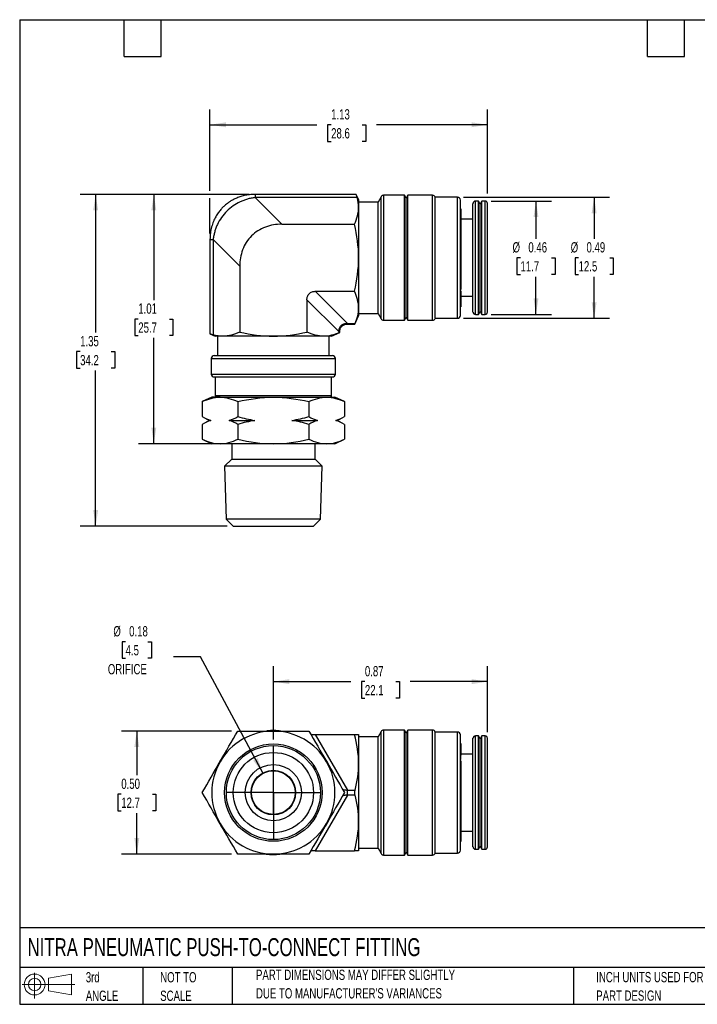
# Model space of a CAD drawing. Header units: inches. Extents: x 0.12 to 5.38, y 0.12 to 4.12.
# Tile 1 of 4: x 0.12 to 2.88, y 0.12 to 4.12. Entities that reach past the tile are written whole.
import ezdxf

# ---------------------------------------------------------------- set-up
doc = ezdxf.new("R2010")
doc.units = ezdxf.units.IN
doc.header["$LTSCALE"] = 0.5
doc.header["$MEASUREMENT"] = 0
doc.linetypes.add('SLD-Center', pattern=[0.75, 0.6, -0.05, 0.05, -0.05])
doc.linetypes.add('SLD-Solid', pattern=[0])
doc.layers.add('CENTER', color=40, linetype='SLD-Center')
doc.layers.add('SLD-DEFPOINTS', color=7, linetype='Continuous')
doc.layers.add('DIMENSIONS', color=140, linetype='SLD-Solid', lineweight=25)
doc.layers.add('TEXT', color=140, linetype='SLD-Solid', lineweight=25)
doc.styles.add('SLDTEXTSTYLE0', font='TXT', dxfattribs={"width": 0.7})
doc.dimstyles.new('SLDDIMSTYLE0', dxfattribs={"dimtxt": 0.04248, "dimasz": 0.065, "dimexe": 0, "dimexo": 0.0625, "dimgap": 0.01062, "dimtad": 0, "dimtih": 1, "dimtoh": 1, "dimrnd": 1e-09, "dimzin": 12, "dimdsep": 46, "dimtxsty": 'SLDTEXTSTYLE0', "dimsah": 1, "dimcen": 0.09, "dimadec": 0, "dimazin": 3, "dimtfac": 1, "dimtofl": 0, "dimtmove": 0, "dimatfit": 3, "dimfxl": 0, "dimfrac": 2, "dimtolj": 1, "dimtzin": 12, "dimarcsym": 0})
doc.dimstyles.new('SLDDIMSTYLE1', dxfattribs={"dimtxt": 0.04248, "dimasz": 0.065, "dimexe": 0, "dimexo": 0.0625, "dimgap": 0.01062, "dimtad": 0, "dimtih": 1, "dimtoh": 1, "dimrnd": 1e-09, "dimdsep": 46, "dimtxsty": 'SLDTEXTSTYLE0', "dimsah": 1, "dimcen": 0.09, "dimadec": 0, "dimazin": 2, "dimtfac": 1, "dimtofl": 0, "dimtmove": 0, "dimatfit": 3, "dimfxl": 0, "dimfrac": 2, "dimtolj": 1, "dimtzin": 12, "dimarcsym": 0})
doc.dimstyles.new('SLDDIMSTYLE4', dxfattribs={"dimtxt": 0.04248, "dimasz": 0.065, "dimexe": 0, "dimexo": 0.0625, "dimgap": 0.01062, "dimtad": 0, "dimtih": 1, "dimtoh": 1, "dimrnd": 1e-09, "dimzin": 0, "dimdsep": 46, "dimtxsty": 'SLDTEXTSTYLE0', "dimsah": 1, "dimcen": 0.09, "dimadec": 0, "dimazin": 0, "dimtfac": 1, "dimtofl": 0, "dimtmove": 0, "dimatfit": 3, "dimfxl": 0, "dimfrac": 2, "dimtolj": 1, "dimtzin": 12, "dimarcsym": 0})
doc.dimstyles.new('SLDDIMSTYLE5', dxfattribs={"dimtxt": 0.04248, "dimasz": 0.065, "dimexe": 0, "dimexo": 0.0625, "dimgap": 0.01062, "dimtad": 0, "dimtih": 1, "dimtoh": 1, "dimrnd": 1e-09, "dimdsep": 46, "dimtxsty": 'SLDTEXTSTYLE0', "dimsah": 1, "dimcen": 0, "dimadec": 0, "dimazin": 2, "dimtfac": 1, "dimtofl": 0, "dimtmove": 0, "dimatfit": 3, "dimfxl": 0, "dimfrac": 2, "dimtolj": 1, "dimtzin": 12, "dimarcsym": 0})

# ---------------------------------------------------------------- blocks, each defined once
blk = doc.blocks.new('Block11')
at = {"color": 7, "linetype": 'SLD-Solid', "lineweight": 18}
for p, q in [((0.051, 0.1045), (0.051, 0)), ((0.1079, 0.082), (0.2003, 0.0991)), ((0.1079, 0.0314), (0.1079, 0.082)), ((0.2003, 0.0991), (0.2003, 0.0144)), ((0, 0.0567), (0.2141, 0.0567)), ((0.1079, 0.0314), (0.2003, 0.0144))]:
    blk.add_line(p, q, dxfattribs=at)
for radius in [0.0423, 0.0253]:
    blk.add_circle((0.051, 0.0567), radius, dxfattribs=at)
blk = doc.blocks.new('Block12')
at = {"layer": 'SLD-DEFPOINTS'}
blk.add_blockref('Block11', (0, 0), dxfattribs=at)
blk = doc.blocks.new('SW_NOTE_0_2')
at = {"layer": 'TEXT', "color": 0, "char_height": 0.041667, "attachment_point": 1, "style": 'SLDTEXTSTYLE0'}
for s, insert in [('PART DIMENSIONS MAY DIFFER SLIGHTLY', (0, 0.0537)), ("DUE TO MANUFACTURER'S VARIANCES", (0, -0.0215))]:
    blk.add_mtext(s, dxfattribs=dict(at, insert=insert))
blk = doc.blocks.new('SW_NOTE_0_3')
at = {"layer": 'TEXT', "color": 0, "char_height": 0.04167, "attachment_point": 1, "style": 'SLDTEXTSTYLE0'}
for s, insert in [('NOT TO', (0, 0.0537)), ('SCALE', (0, -0.0215))]:
    blk.add_mtext(s, dxfattribs=dict(at, insert=insert))
blk = doc.blocks.new('SW_NOTE_0_4')
at = {"layer": 'TEXT', "color": 0, "char_height": 0.04167, "attachment_point": 1, "style": 'SLDTEXTSTYLE0'}
for s, insert in [('3rd', (0, 0.0537)), ('ANGLE', (0, -0.0215))]:
    blk.add_mtext(s, dxfattribs=dict(at, insert=insert))
blk = doc.blocks.new('SW_NOTE_0_5')
at = {"layer": 'TEXT', "color": 0, "char_height": 0.041667, "attachment_point": 1, "style": 'SLDTEXTSTYLE0'}
for s, insert in [('INCH UNITS USED FOR', (0, 0.0537)), ('PART DESIGN', (0, -0.0215))]:
    blk.add_mtext(s, dxfattribs=dict(at, insert=insert))
blk = doc.blocks.new('_D')
at = {"layer": 'DIMENSIONS'}
for p, q in [((1.0565, 3.4154), (0.6073, 3.4154)), ((0.6698, 3.4154), (0.6698, 2.986)), ((0.6067, 2.9089), (0.5925, 2.9089)), ((0.5925, 2.9089), (0.5925, 2.8414)), ((0.733, 2.9089), (0.7472, 2.9089)), ((0.7472, 2.9089), (0.7472, 2.8414)), ((0.5925, 2.8414), (0.6067, 2.8414)), ((0.7472, 2.8414), (0.733, 2.8414)), ((0.6698, 2.4025), (0.6698, 2.8319)), ((0.9139, 2.4025), (0.6073, 2.4025))]:
    blk.add_line(p, q, dxfattribs=at)
for points in [[(0.6698, 3.4154), (0.6598, 3.3504), (0.6798, 3.3504)], [(0.6698, 2.4025), (0.6798, 2.4675), (0.6598, 2.4675)]]:
    blk.add_solid(points, dxfattribs=at)
at = {"layer": 'DIMENSIONS', "char_height": 0.04167, "attachment_point": 1, "style": 'SLDTEXTSTYLE0'}
for s, insert in [('1.01', (0.6067, 2.9722)), ('25.7', (0.6067, 2.8951))]:
    blk.add_mtext(s, dxfattribs=dict(at, insert=insert))
blk = doc.blocks.new('_D_1')
at = {"layer": 'DIMENSIONS'}
for p, q in [((1.0565, 3.4154), (0.3711, 3.4154)), ((0.4336, 3.4154), (0.4336, 2.8537)), ((0.3705, 2.7766), (0.3562, 2.7766)), ((0.3562, 2.7766), (0.3562, 2.7091)), ((0.4967, 2.7766), (0.511, 2.7766)), ((0.511, 2.7766), (0.511, 2.7091)), ((0.3562, 2.7091), (0.3705, 2.7091)), ((0.4336, 2.0679), (0.4336, 2.6996)), ((0.511, 2.7091), (0.4967, 2.7091)), ((0.9674, 2.0679), (0.3711, 2.0679))]:
    blk.add_line(p, q, dxfattribs=at)
for points in [[(0.4336, 3.4154), (0.4236, 3.3504), (0.4436, 3.3504)], [(0.4336, 2.0679), (0.4436, 2.1329), (0.4236, 2.1329)]]:
    blk.add_solid(points, dxfattribs=at)
at = {"layer": 'DIMENSIONS', "char_height": 0.04167, "attachment_point": 1, "style": 'SLDTEXTSTYLE0'}
for s, insert in [('1.35', (0.3705, 2.8399)), ('34.2', (0.3705, 2.7628))]:
    blk.add_mtext(s, dxfattribs=dict(at, insert=insert))
blk = doc.blocks.new('_D_2')
at = {"layer": 'DIMENSIONS'}
for p, q in [((0.8978, 3.4304), (0.8978, 3.7606)), ((2.0254, 3.4189), (2.0254, 3.7606)), ((0.8978, 3.6981), (1.3325, 3.6981)), ((1.3901, 3.6981), (1.3758, 3.6981)), ((1.3758, 3.6981), (1.3758, 3.6306)), ((1.5163, 3.6981), (1.5306, 3.6981)), ((1.5306, 3.6981), (1.5306, 3.6306)), ((2.0254, 3.6981), (1.5739, 3.6981)), ((1.3758, 3.6306), (1.3901, 3.6306)), ((1.5306, 3.6306), (1.5163, 3.6306)), ((0.8978, 3.2567), (0.8978, 3.4004))]:
    blk.add_line(p, q, dxfattribs=at)
for points in [[(0.8978, 3.6981), (0.9628, 3.6881), (0.9628, 3.7081)], [(2.0254, 3.6981), (1.9604, 3.7081), (1.9604, 3.6881)]]:
    blk.add_solid(points, dxfattribs=at)
at = {"layer": 'DIMENSIONS', "char_height": 0.04167, "attachment_point": 1, "style": 'SLDTEXTSTYLE0'}
for s, insert in [('1.13', (1.3901, 3.7613)), ('28.6', (1.3901, 3.6843))]:
    blk.add_mtext(s, dxfattribs=dict(at, insert=insert))
blk = doc.blocks.new('_D_3')
at = {"layer": 'DIMENSIONS'}
for p, q in [((2.0405, 3.3882), (2.2847, 3.3882)), ((2.2222, 3.3882), (2.2222, 3.2349)), ((2.1591, 3.1579), (2.1448, 3.1579)), ((2.1448, 3.1579), (2.1448, 3.0903)), ((2.2853, 3.1579), (2.2996, 3.1579)), ((2.2996, 3.1579), (2.2996, 3.0903)), ((2.1448, 3.0903), (2.1591, 3.0903)), ((2.2222, 2.9275), (2.2222, 3.0808)), ((2.2996, 3.0903), (2.2853, 3.0903)), ((2.0405, 2.9275), (2.2847, 2.9275))]:
    blk.add_line(p, q, dxfattribs=at)
for points in [[(2.2222, 3.3882), (2.2122, 3.3232), (2.2322, 3.3232)], [(2.2222, 2.9275), (2.2322, 2.9925), (2.2122, 2.9925)]]:
    blk.add_solid(points, dxfattribs=at)
at = {"layer": 'DIMENSIONS', "char_height": 0.04167, "attachment_point": 1, "style": 'SLDTEXTSTYLE0'}
for s, insert in [('%%c', (2.127, 3.2211)), ('0.46', (2.1912, 3.2211)), ('11.7', (2.1591, 3.144))]:
    blk.add_mtext(s, dxfattribs=dict(at, insert=insert))
blk = doc.blocks.new('_D_4')
at = {"layer": 'DIMENSIONS'}
for p, q in [((1.9284, 3.4039), (2.5209, 3.4039)), ((2.4584, 3.4039), (2.4584, 3.2349)), ((2.3953, 3.1579), (2.3811, 3.1579)), ((2.3811, 3.1579), (2.3811, 3.0903)), ((2.5216, 3.1579), (2.5358, 3.1579)), ((2.5358, 3.1579), (2.5358, 3.0903)), ((2.3811, 3.0903), (2.3953, 3.0903)), ((2.4584, 2.9118), (2.4584, 3.0808)), ((2.5358, 3.0903), (2.5216, 3.0903)), ((1.9284, 2.9118), (2.5209, 2.9118))]:
    blk.add_line(p, q, dxfattribs=at)
for points in [[(2.4584, 3.4039), (2.4484, 3.3389), (2.4684, 3.3389)], [(2.4584, 2.9118), (2.4684, 2.9768), (2.4484, 2.9768)]]:
    blk.add_solid(points, dxfattribs=at)
at = {"layer": 'DIMENSIONS', "char_height": 0.04167, "attachment_point": 1, "style": 'SLDTEXTSTYLE0'}
for s, insert in [('%%c', (2.3632, 3.2211)), ('0.49', (2.4274, 3.2211)), ('12.5', (2.3953, 3.144))]:
    blk.add_mtext(s, dxfattribs=dict(at, insert=insert))
blk = doc.blocks.new('_D_8')
at = {"layer": 'DIMENSIONS'}
for p, q in [((0.986, 1.2351), (0.5382, 1.2351)), ((0.6007, 1.2351), (0.6007, 1.0556)), ((0.5376, 0.9786), (0.5233, 0.9786)), ((0.5233, 0.9786), (0.5233, 0.9111)), ((0.6638, 0.9786), (0.6781, 0.9786)), ((0.6781, 0.9786), (0.6781, 0.9111)), ((0.5233, 0.9111), (0.5376, 0.9111)), ((0.6007, 0.7351), (0.6007, 0.9016)), ((0.6781, 0.9111), (0.6638, 0.9111)), ((0.986, 0.7351), (0.5382, 0.7351))]:
    blk.add_line(p, q, dxfattribs=at)
for points in [[(0.6007, 1.2351), (0.5907, 1.1701), (0.6107, 1.1701)], [(0.6007, 0.7351), (0.6107, 0.8001), (0.5907, 0.8001)]]:
    blk.add_solid(points, dxfattribs=at)
at = {"layer": 'DIMENSIONS', "char_height": 0.04167, "attachment_point": 1, "style": 'SLDTEXTSTYLE0'}
for s, insert in [('0.50', (0.5376, 1.0418)), ('12.7', (0.5376, 0.9648))]:
    blk.add_mtext(s, dxfattribs=dict(at, insert=insert))
blk = doc.blocks.new('_D_9')
at = {"layer": 'DIMENSIONS'}
for p, q in [((1.1554, 1.2006), (1.1554, 1.4984)), ((2.0254, 1.2306), (2.0254, 1.4984)), ((1.1554, 1.4359), (1.4697, 1.4359)), ((1.5272, 1.4359), (1.513, 1.4359)), ((1.513, 1.4359), (1.513, 1.3684)), ((1.6535, 1.4359), (1.6677, 1.4359)), ((1.6677, 1.4359), (1.6677, 1.3684)), ((2.0254, 1.4359), (1.7111, 1.4359)), ((1.513, 1.3684), (1.5272, 1.3684)), ((1.6677, 1.3684), (1.6535, 1.3684))]:
    blk.add_line(p, q, dxfattribs=at)
for points in [[(1.1554, 1.4359), (1.2204, 1.4259), (1.2204, 1.4459)], [(2.0254, 1.4359), (1.9604, 1.4459), (1.9604, 1.4259)]]:
    blk.add_solid(points, dxfattribs=at)
at = {"layer": 'DIMENSIONS', "char_height": 0.04167, "attachment_point": 1, "style": 'SLDTEXTSTYLE0'}
for s, insert in [('0.87', (1.5272, 1.4991)), ('22.1', (1.5272, 1.4221))]:
    blk.add_mtext(s, dxfattribs=dict(at, insert=insert))
blk = doc.blocks.new('_D_10')
at = {"layer": 'DIMENSIONS'}
for p, q in [((0.5552, 1.5982), (0.541, 1.5982)), ((0.541, 1.5982), (0.541, 1.5307)), ((0.6461, 1.5982), (0.6604, 1.5982)), ((0.6604, 1.5982), (0.6604, 1.5307)), ((0.541, 1.5307), (0.5552, 1.5307)), ((0.6604, 1.5307), (0.6461, 1.5307)), ((0.8589, 1.5365), (0.7495, 1.5365)), ((1.1134, 1.0631), (0.8589, 1.5365))]:
    blk.add_line(p, q, dxfattribs=at)
blk.add_solid([(1.1134, 1.0631), (1.0914, 1.1251), (1.0738, 1.1156)], dxfattribs=at)
at = {"layer": 'DIMENSIONS', "char_height": 0.04167, "attachment_point": 1, "style": 'SLDTEXTSTYLE0'}
for s, insert in [('%%c', (0.5055, 1.6614)), ('0.18', (0.5696, 1.6614)), ('4.5', (0.5552, 1.5844)), ('ORIFICE', (0.4831, 1.5074))]:
    blk.add_mtext(s, dxfattribs=dict(at, insert=insert))
blk = doc.blocks.new('SW_CENTERMARKSYMBOL_1')
at = {"layer": 'CENTER', "color": 0}
for p, q in [((0, 0.1), (0, 0.1906)), ((0, 0), (0, 0.1)), ((-0.1, 0), (-0.1906, 0)), ((0, 0), (-0.1, 0)), ((0, 0), (0, -0.1)), ((0, 0), (0.1, 0)), ((0.1, 0), (0.1906, 0)), ((0, -0.1), (0, -0.1906))]:
    blk.add_line(p, q, dxfattribs=at)

msp = doc.modelspace()

# ---------------------------------------------------------------- linework, layer by layer
for p, q in [((1.4919, 3.4154), (1.0815, 3.4154)), ((1.0815, 3.4154), (1.0815, 3.4022)), ((1.0815, 3.4022), (1.1895, 3.2942)), ((1.4957, 3.4022), (1.0815, 3.4022)), ((1.5018, 3.3941), (1.4919, 3.4154)), ((1.5931, 3.4059), (1.5806, 3.3842)), ((1.5931, 2.9098), (1.5931, 3.4059)), ((1.6879, 3.4118), (1.6033, 3.4118)), ((1.6033, 3.4118), (1.6033, 2.9039)), ((1.6947, 3.4), (1.6879, 3.4118)), ((1.6879, 2.9039), (1.6879, 3.4118)), ((1.7016, 3.4118), (1.6947, 3.4)), ((1.8017, 3.4118), (1.7016, 3.4118)), ((1.7016, 2.9039), (1.7016, 3.4118)), ((1.8017, 2.9039), (1.8017, 3.4118)), ((1.9034, 3.4039), (1.8128, 3.4039)), ((1.8128, 2.9118), (1.8128, 3.4039)), ((1.9034, 2.9118), (1.9034, 3.4039)), ((1.5018, 3.3941), (1.5018, 3.3624)), ((1.5806, 3.3842), (1.5018, 3.3842)), ((1.5018, 3.3624), (1.5018, 3.1579)), ((1.5806, 2.9315), (1.5806, 3.3842)), ((1.6947, 2.9157), (1.6947, 3.4)), ((1.9152, 2.9236), (1.9152, 3.3921)), ((1.9663, 3.1579), (1.9663, 3.3783)), ((1.989, 3.3882), (1.9762, 3.3882)), ((1.9762, 3.1579), (1.9762, 3.3882)), ((1.9958, 3.3764), (1.989, 3.3882)), ((1.989, 3.1579), (1.989, 3.3882)), ((2.0027, 3.3882), (1.9958, 3.3764)), ((1.9958, 3.1579), (1.9958, 3.3764)), ((2.0155, 3.3882), (2.0027, 3.3882)), ((2.0027, 3.1579), (2.0027, 3.3882)), ((2.0155, 3.1579), (2.0155, 3.3882)), ((2.0254, 3.1579), (2.0254, 3.3783)), ((1.9164, 3.3571), (1.9152, 3.3571)), ((1.9164, 3.3571), (1.9164, 3.0286)), ((1.1895, 3.2942), (1.4848, 3.2942)), ((1.9663, 3.314), (1.9164, 3.314)), ((0.8978, 3.2317), (0.8978, 2.8488)), ((0.8978, 3.2317), (0.911, 3.2317)), ((1.019, 3.1238), (0.911, 3.2317)), ((0.911, 3.2317), (0.911, 2.845)), ((1.019, 3.1238), (1.019, 2.856)), ((1.5018, 3.1579), (1.5018, 2.9533)), ((1.9663, 2.9374), (1.9663, 3.1579)), ((1.9762, 2.9275), (1.9762, 3.1579)), ((1.989, 2.9275), (1.989, 3.1579)), ((1.9958, 2.9393), (1.9958, 3.1579)), ((2.0027, 2.9275), (2.0027, 3.1579)), ((2.0155, 2.9275), (2.0155, 3.1579)), ((2.0254, 2.9374), (2.0254, 3.1579)), ((1.3258, 3.0215), (1.4565, 2.8908)), ((1.3258, 3.0215), (1.4848, 3.0215)), ((1.9164, 3.0286), (1.9152, 3.0286)), ((1.9152, 3.0235), (1.9164, 3.023)), ((1.9164, 3.0063), (1.9152, 3.0063)), ((1.9164, 3.023), (1.9164, 3.0063)), ((1.9164, 3.0063), (1.9164, 2.9586)), ((1.9164, 3.0017), (1.9663, 3.0017)), ((1.4224, 2.8567), (1.2917, 2.9874)), ((1.2917, 2.9874), (1.2917, 2.856)), ((1.4862, 2.8881), (1.5018, 2.9216)), ((1.5018, 2.9533), (1.5018, 2.9216)), ((1.5018, 2.9315), (1.5806, 2.9315)), ((1.5806, 2.9315), (1.5931, 2.9098)), ((1.9152, 2.9586), (1.9164, 2.9586)), ((1.9762, 2.9275), (1.989, 2.9275)), ((1.989, 2.9275), (1.9958, 2.9393)), ((1.9958, 2.9393), (2.0027, 2.9275)), ((2.0027, 2.9275), (2.0155, 2.9275)), ((1.4565, 2.8908), (1.4873, 2.8908)), ((1.4565, 2.8908), (1.4565, 2.8881)), ((1.4565, 2.8881), (1.4862, 2.8881)), ((1.6033, 2.9039), (1.6879, 2.9039)), ((1.6879, 2.9039), (1.6947, 2.9157)), ((1.6947, 2.9157), (1.7016, 2.9039)), ((1.7016, 2.9039), (1.8017, 2.9039)), ((1.8128, 2.9118), (1.9034, 2.9118)), ((0.8978, 2.8489), (0.9191, 2.839)), ((1.3916, 2.839), (1.4251, 2.8546)), ((1.4224, 2.8534), (1.4224, 2.8567)), ((1.4224, 2.8567), (1.4251, 2.8567)), ((1.4251, 2.8545), (1.4251, 2.8567)), ((0.9508, 2.839), (0.9191, 2.839)), ((0.929, 2.839), (0.929, 2.7602)), ((1.1554, 2.839), (0.9508, 2.839)), ((1.3599, 2.839), (1.1554, 2.839)), ((1.3916, 2.839), (1.3599, 2.839)), ((1.3817, 2.7602), (1.3817, 2.839)), ((0.9152, 2.7602), (1.3955, 2.7602)), ((0.9034, 2.7484), (0.9034, 2.6854)), ((0.9034, 2.7484), (1.4073, 2.7484)), ((1.4073, 2.6854), (1.4073, 2.7484)), ((0.9034, 2.6854), (1.4073, 2.6854)), ((0.9152, 2.6736), (1.3955, 2.6736)), ((0.9191, 2.6736), (0.9191, 2.5988)), ((1.3916, 2.5988), (1.3916, 2.6736)), ((0.9054, 2.5915), (0.8667, 2.5734)), ((0.8667, 2.5734), (0.8667, 2.5129)), ((0.9389, 2.5915), (0.9054, 2.5915)), ((0.9191, 2.5988), (1.3916, 2.5988)), ((0.9389, 2.5915), (1.1554, 2.5915)), ((1.011, 2.5734), (1.011, 2.5129)), ((1.1554, 2.5915), (1.3719, 2.5915)), ((1.2997, 2.5734), (1.2997, 2.5129)), ((1.3719, 2.5915), (1.4054, 2.5915)), ((1.444, 2.5734), (1.4054, 2.5915)), ((1.444, 2.5734), (1.444, 2.5129)), ((0.8667, 2.5129), (0.8942, 2.497)), ((0.8942, 2.497), (0.8667, 2.4811)), ((0.8667, 2.4811), (0.8667, 2.4205)), ((0.8942, 2.497), (0.9012, 2.497)), ((0.9765, 2.497), (1.08, 2.497)), ((1.011, 2.4811), (1.011, 2.4205)), ((1.2307, 2.497), (1.3342, 2.497)), ((1.2997, 2.4811), (1.2997, 2.4205)), ((1.4096, 2.497), (1.4165, 2.497)), ((1.4165, 2.497), (1.444, 2.5129)), ((1.444, 2.4811), (1.4165, 2.497)), ((1.444, 2.4811), (1.444, 2.4205)), ((0.8667, 2.4205), (0.9054, 2.4025)), ((0.9389, 2.4025), (0.9054, 2.4025)), ((1.1554, 2.4025), (0.9389, 2.4025)), ((0.9861, 2.4025), (0.9861, 2.3395)), ((1.3719, 2.4025), (1.1554, 2.4025)), ((1.3247, 2.3395), (1.3247, 2.4025)), ((1.4054, 2.4025), (1.3719, 2.4025)), ((1.4054, 2.4025), (1.444, 2.4205)), ((0.9861, 2.3395), (0.9575, 2.3109)), ((0.9861, 2.3395), (1.3247, 2.3395)), ((1.3532, 2.3109), (1.3247, 2.3395)), ((0.9575, 2.3109), (0.9643, 2.0959)), ((1.1583, 2.3109), (0.9575, 2.3109)), ((1.3532, 2.3109), (1.1583, 2.3109)), ((1.3464, 2.0959), (1.3532, 2.3109)), ((0.9643, 2.0959), (0.9924, 2.0679)), ((1.1582, 2.0959), (0.9643, 2.0959)), ((1.3464, 2.0959), (1.1582, 2.0959)), ((1.3184, 2.0679), (1.3464, 2.0959)), ((0.9924, 2.0679), (1.3184, 2.0679)), ((1.3258, 1.2213), (1.4565, 0.9949)), ((1.3258, 1.2213), (1.4848, 1.2213)), ((1.5018, 1.2213), (1.5018, 1.1032)), ((1.5806, 1.2115), (1.5018, 1.2115)), ((1.5931, 1.2331), (1.5806, 1.2115)), ((1.5806, 0.7587), (1.5806, 1.2115)), ((1.5931, 0.7371), (1.5931, 1.2331)), ((1.6879, 1.239), (1.6033, 1.239)), ((1.6033, 1.239), (1.6033, 0.9851)), ((1.6947, 1.2272), (1.6879, 1.239)), ((1.6879, 0.7312), (1.6879, 1.239)), ((1.7016, 1.239), (1.6947, 1.2272)), ((1.6947, 0.743), (1.6947, 1.2272)), ((1.8017, 1.239), (1.7016, 1.239)), ((1.7016, 0.7312), (1.7016, 1.239)), ((1.8017, 0.9851), (1.8017, 1.239)), ((1.9034, 1.2312), (1.8128, 1.2312)), ((1.8128, 0.739), (1.8128, 1.2312)), ((1.9034, 0.739), (1.9034, 1.2312)), ((1.9152, 0.7508), (1.9152, 1.2193)), ((1.9663, 0.7646), (1.9663, 1.2056)), ((1.989, 1.2154), (1.9762, 1.2154)), ((1.9762, 0.7548), (1.9762, 1.2154)), ((1.9958, 1.2036), (1.989, 1.2154)), ((1.989, 0.7548), (1.989, 1.2154)), ((2.0027, 1.2154), (1.9958, 1.2036)), ((1.9958, 0.7666), (1.9958, 1.2036)), ((2.0155, 1.2154), (2.0027, 1.2154)), ((2.0027, 0.7548), (2.0027, 1.2154)), ((2.0155, 0.7548), (2.0155, 1.2154)), ((2.0254, 0.7646), (2.0254, 1.2056)), ((1.9164, 1.1843), (1.9152, 1.1843)), ((1.9164, 1.1843), (1.9164, 1.1367)), ((1.9164, 1.1367), (1.9152, 1.1367)), ((1.9663, 1.1412), (1.9164, 1.1412)), ((1.9164, 1.1199), (1.9164, 1.1367)), ((1.5018, 1.1032), (1.5018, 0.867)), ((1.9152, 1.1195), (1.9164, 1.1199)), ((1.9164, 1.1144), (1.9152, 1.1144)), ((1.9164, 1.1144), (1.9164, 0.7859)), ((1.1554, 1.0719), (1.1554, 1.0737)), ((1.1554, 0.8983), (1.1554, 1.0719)), ((1.4565, 0.9753), (1.3258, 0.7489)), ((1.4565, 0.9753), (1.4565, 0.9949)), ((1.4565, 0.9949), (1.4873, 0.9949)), ((1.4873, 0.9753), (1.4565, 0.9753)), ((1.6033, 0.9851), (1.6033, 0.7312)), ((1.8017, 0.7312), (1.8017, 0.9851)), ((1.1554, 0.8965), (1.1554, 0.8983)), ((1.5018, 0.867), (1.5018, 0.7489)), ((1.9164, 0.829), (1.9663, 0.829)), ((1.9152, 0.7859), (1.9164, 0.7859)), ((1.989, 0.7548), (1.9958, 0.7666)), ((1.9958, 0.7666), (2.0027, 0.7548)), ((1.3258, 0.7489), (1.4848, 0.7489)), ((1.5018, 0.7587), (1.5806, 0.7587)), ((1.5806, 0.7587), (1.5931, 0.7371)), ((1.6033, 0.7312), (1.6879, 0.7312)), ((1.6879, 0.7312), (1.6947, 0.743)), ((1.6947, 0.743), (1.7016, 0.7312)), ((1.7016, 0.7312), (1.8017, 0.7312)), ((1.8128, 0.739), (1.9034, 0.739)), ((1.9762, 0.7548), (1.989, 0.7548)), ((2.0027, 0.7548), (2.0155, 0.7548))]:
    msp.add_line(p, q)
for radius in [0.1979, 0.191, 0.163, 0.1142, 0.0906, 0.0886]:
    msp.add_circle((1.1554, 0.9851), radius)
for centre, radius, start, end in [((1.6033, 3.4), 0.0118, 90, 150), ((1.8017, 3.4), 0.0118, 19.4712, 90), ((1.9034, 3.3921), 0.0118, 0, 90), ((1.9762, 3.3783), 0.00984, 90, 180), ((2.0155, 3.3783), 0.00984, 0, 90), ((1.9034, 2.9236), 0.0118, 270, 0), ((1.9762, 2.9374), 0.00984, 180, 270), ((2.0155, 2.9374), 0.00984, 270, 0), ((1.6033, 2.9157), 0.0118, 210, 270), ((1.8017, 2.9157), 0.0118, 270, 340.5288), ((0.9152, 2.7484), 0.0118, 90, 180), ((1.3955, 2.7484), 0.0118, 0, 90), ((0.9152, 2.6854), 0.0118, 180, 270), ((1.3955, 2.6854), 0.0118, 270, 0), ((0.931, 2.5988), 0.0118, 180, 218.3161), ((1.3798, 2.5988), 0.0118, 321.6839, 0), ((1.1554, 0.9851), 0.25, 90, 150), ((1.1554, 0.9851), 0.252, 82.9829, 95.9207), ((1.1554, 0.9851), 0.25, 30, 90), ((1.6033, 1.2272), 0.0118, 90, 150), ((1.8017, 1.2272), 0.0118, 19.4712, 90), ((1.9034, 1.2193), 0.0118, 0, 90), ((1.9762, 1.2056), 0.00984, 90, 180), ((2.0155, 1.2056), 0.00984, 0, 90), ((1.1554, 0.9851), 0.252, 144.0927, 156.9367), ((1.1554, 0.9851), 0.252, 23.8658, 36.2989), ((1.1554, 0.9851), 0.25, 150, 210), ((1.1554, 0.9851), 0.25, 330, 30), ((1.1376, 0.9851), 0.0886, 78.463, 84.2608), ((1.1554, 0.9851), 0.252, 203.6396, 216.0866), ((1.1376, 0.9851), 0.0886, 275.7392, 281.537), ((1.1554, 0.9851), 0.252, 324.0555, 336.632), ((1.1554, 0.9851), 0.25, 210, 270), ((1.1554, 0.9851), 0.25, 270, 330), ((1.9762, 0.7646), 0.00984, 180, 270), ((2.0155, 0.7646), 0.00984, 270, 0), ((1.1554, 0.9851), 0.252, 263.3696, 276.1074), ((1.6033, 0.743), 0.0118, 210, 270), ((1.8017, 0.743), 0.0118, 270, 340.5288), ((1.9034, 0.7508), 0.0118, 270, 0)]:
    msp.add_arc(centre, radius, start, end)
for points, knots in [([(1.0815, 3.4154), (1.0737, 3.4151), (1.0589, 3.4146), (1.0378, 3.4109), (1.0191, 3.4056), (1.003, 3.3992), (0.9893, 3.3923), (0.9782, 3.3855), (0.9689, 3.3789), (0.9603, 3.372), (0.9512, 3.3637), (0.9412, 3.3531), (0.9308, 3.3398), (0.9206, 3.3237), (0.9114, 3.3046), (0.904, 3.2827), (0.8988, 3.258), (0.8982, 3.2407), (0.8978, 3.2317)], [0, 0, 0, 0, 0.080143, 0.153905, 0.220935, 0.280932, 0.333643, 0.378845, 0.416377, 0.451013, 0.493304, 0.543574, 0.601708, 0.667485, 0.74059, 0.820641, 0.907258, 1, 1, 1, 1]), ([(1.0815, 3.4022), (1.0788, 3.4019), (1.0734, 3.4012), (1.0654, 3.3998), (1.0576, 3.3981), (1.0498, 3.3961), (1.0423, 3.3938), (1.0349, 3.3912), (1.0276, 3.3883), (1.0127, 3.3817), (0.9911, 3.3693), (0.9655, 3.3478), (0.9439, 3.3221), (0.9302, 3.2982), (0.9218, 3.2783), (0.917, 3.2633), (0.9132, 3.2477), (0.9117, 3.2371), (0.911, 3.2317)], [0, 0, 0, 0, 0.031736, 0.06315, 0.094248, 0.125036, 0.155518, 0.185702, 0.215593, 0.245197, 0.373517, 0.500027, 0.626529, 0.754856, 0.814336, 0.874988, 0.936861, 1, 1, 1, 1]), ([(1.4957, 3.4022), (1.4945, 3.4065), (1.4935, 3.4098), (1.4922, 3.4142), (1.4919, 3.4154), (1.4919, 3.4154)], [0, 0, 0, 0, 0.5, 0.5, 1, 1, 1, 1]), ([(1.1895, 3.2942), (1.167, 3.2942), (1.1442, 3.2906), (1.1019, 3.2747), (1.0825, 3.2625), (1.0507, 3.2308), (1.0385, 3.2113), (1.0226, 3.169), (1.019, 3.1462), (1.019, 3.1238)], [0, 0, 0, 0, 0.25, 0.25, 0.5, 0.5, 0.75, 0.75, 1, 1, 1, 1]), ([(1.2917, 2.9874), (1.2917, 2.9919), (1.2925, 2.9964), (1.2956, 3.0049), (1.2981, 3.0088), (1.3044, 3.0151), (1.3083, 3.0176), (1.3168, 3.0207), (1.3213, 3.0215), (1.3258, 3.0215)], [0, 0, 0, 0, 0.25, 0.25, 0.5, 0.5, 0.75, 0.75, 1, 1, 1, 1]), ([(1.4224, 2.8567), (1.4224, 2.858), (1.4222, 2.8605), (1.4223, 2.8642), (1.4228, 2.8677), (1.4239, 2.8722), (1.4261, 2.8775), (1.4302, 2.883), (1.4357, 2.8871), (1.4421, 2.8898), (1.4492, 2.8911), (1.454, 2.8909), (1.4565, 2.8908)], [0, 0, 0, 0, 0.069789, 0.135994, 0.198858, 0.258667, 0.382373, 0.500143, 0.617888, 0.74162, 0.864123, 1, 1, 1, 1]), ([(1.4251, 2.8567), (1.4252, 2.8591), (1.4254, 2.8636), (1.4272, 2.8699), (1.4299, 2.8753), (1.4335, 2.8798), (1.4379, 2.8834), (1.4433, 2.886), (1.4496, 2.8878), (1.4542, 2.888), (1.4565, 2.8881)], [0, 0, 0, 0, 0.142448, 0.271081, 0.388547, 0.5, 0.611453, 0.728919, 0.857552, 1, 1, 1, 1]), ([(0.8981, 2.8488), (0.8981, 2.8488), (0.8983, 2.8488), (0.9016, 2.8478), (0.9062, 2.8465), (0.9099, 2.8454), (0.911, 2.845)], [0, 0, 0, 0, 0.244758, 0.549076, 0.862105, 1, 1, 1, 1]), ([(1.4224, 2.8534), (1.4234, 2.8538), (1.4249, 2.8545), (1.4249, 2.8545), (1.4249, 2.8545)], [0, 0, 0, 0, 0.600889, 1, 1, 1, 1]), ([(1.3077, 1.2213), (1.3098, 1.2213), (1.3153, 1.2213), (1.3218, 1.2213), (1.3258, 1.2213)], [0, 0, 0, 0, 0.380739, 1, 1, 1, 1]), ([(1.437, 0.9973), (1.4376, 0.9972), (1.4393, 0.9971), (1.4432, 0.9967), (1.4492, 0.9961), (1.454, 0.9953), (1.4565, 0.9949)], [0, 0, 0, 0, 0.100492, 0.276842, 0.619707, 1, 1, 1, 1]), ([(1.4565, 0.9753), (1.454, 0.9749), (1.4492, 0.9742), (1.4425, 0.9733), (1.4387, 0.9731), (1.437, 0.9729)], [0, 0, 0, 0, 0.379936, 0.722569, 1, 1, 1, 1]), ([(1.4873, 0.9753), (1.4866, 0.9782), (1.4862, 0.9816), (1.4862, 0.9886), (1.4866, 0.992), (1.4873, 0.9949)], [0, 0, 0, 0, 0.5, 0.5, 1, 1, 1, 1]), ([(1.3258, 0.7489), (1.3224, 0.7489), (1.316, 0.7489), (1.3103, 0.7489), (1.3077, 0.7489)], [0, 0, 0, 0, 0.531098, 1, 1, 1, 1])]:
    msp.add_open_spline(points, degree=3, knots=knots)
for points in [[(1.5018, 3.3624), (1.5018, 3.3758), (1.4997, 3.389), (1.4957, 3.4022)], [(1.4848, 3.2942), (1.4952, 3.3167), (1.5018, 3.3393), (1.5018, 3.3624)], [(1.5018, 3.1579), (1.5018, 3.204), (1.4952, 3.2494), (1.4848, 3.2942)], [(1.4848, 3.0215), (1.4952, 3.0663), (1.5018, 3.1117), (1.5018, 3.1579)], [(1.5018, 2.9533), (1.5018, 2.9764), (1.4952, 2.999), (1.4848, 3.0215)], [(1.4873, 2.8908), (1.4963, 2.9114), (1.5018, 2.9322), (1.5018, 2.9533)], [(1.4862, 2.8881), (1.4862, 2.8881), (1.4866, 2.8891), (1.4873, 2.8908)], [(0.9508, 2.839), (0.9375, 2.839), (0.9242, 2.8411), (0.911, 2.845)], [(1.019, 2.856), (0.9965, 2.8455), (0.9739, 2.839), (0.9508, 2.839)], [(1.019, 2.856), (1.0638, 2.8455), (1.1092, 2.839), (1.1554, 2.839)], [(1.1554, 2.839), (1.2015, 2.839), (1.2469, 2.8455), (1.2917, 2.856)], [(1.3599, 2.839), (1.3369, 2.839), (1.3142, 2.8455), (1.2917, 2.856)], [(1.4224, 2.8534), (1.4018, 2.8444), (1.3811, 2.839), (1.3599, 2.839)], [(0.8667, 2.5734), (0.8904, 2.5845), (0.9144, 2.5915), (0.9389, 2.5915)], [(0.9389, 2.5915), (0.9633, 2.5915), (0.9873, 2.5845), (1.011, 2.5734)], [(1.011, 2.5734), (1.0585, 2.5845), (1.1065, 2.5915), (1.1554, 2.5915)], [(1.1554, 2.5915), (1.2042, 2.5915), (1.2522, 2.5845), (1.2997, 2.5734)], [(1.2997, 2.5734), (1.3234, 2.5845), (1.3474, 2.5915), (1.3719, 2.5915)], [(1.3719, 2.5915), (1.3963, 2.5915), (1.4203, 2.5845), (1.444, 2.5734)], [(0.8667, 2.5129), (0.8781, 2.5063), (0.8896, 2.5008), (0.9012, 2.497)], [(0.9012, 2.497), (0.8895, 2.4931), (0.878, 2.4876), (0.8667, 2.4811)], [(0.9765, 2.497), (0.9882, 2.5009), (0.9997, 2.5063), (1.011, 2.5129)], [(1.011, 2.4811), (0.9996, 2.4877), (0.9881, 2.4931), (0.9765, 2.497)], [(1.011, 2.5129), (1.0338, 2.5063), (1.0568, 2.5008), (1.08, 2.497)], [(1.08, 2.497), (1.0567, 2.4931), (1.0337, 2.4876), (1.011, 2.4811)], [(1.2307, 2.497), (1.2541, 2.5009), (1.277, 2.5063), (1.2997, 2.5129)], [(1.2997, 2.4811), (1.2769, 2.4877), (1.2539, 2.4931), (1.2307, 2.497)], [(1.2997, 2.5129), (1.3111, 2.5063), (1.3226, 2.5008), (1.3342, 2.497)], [(1.3342, 2.497), (1.3225, 2.4931), (1.3111, 2.4876), (1.2997, 2.4811)], [(1.4096, 2.497), (1.4212, 2.5009), (1.4327, 2.5063), (1.444, 2.5129)], [(1.444, 2.4811), (1.4326, 2.4877), (1.4212, 2.4931), (1.4096, 2.497)], [(0.8667, 2.4205), (0.8904, 2.4095), (0.9144, 2.4025), (0.9389, 2.4025)], [(0.9389, 2.4025), (0.9633, 2.4025), (0.9873, 2.4095), (1.011, 2.4205)], [(1.011, 2.4205), (1.0585, 2.4095), (1.1065, 2.4025), (1.1554, 2.4025)], [(1.1554, 2.4025), (1.2042, 2.4025), (1.2522, 2.4095), (1.2997, 2.4205)], [(1.2997, 2.4205), (1.3234, 2.4095), (1.3474, 2.4025), (1.3719, 2.4025)], [(1.3719, 2.4025), (1.3963, 2.4025), (1.4203, 2.4095), (1.444, 2.4205)], [(0.9389, 1.1101), (0.9633, 1.1524), (0.9873, 1.194), (1.011, 1.2351)], [(1.011, 1.2351), (1.0585, 1.2351), (1.1065, 1.2351), (1.1554, 1.2351)], [(1.1554, 1.2351), (1.2042, 1.2351), (1.2522, 1.2351), (1.2997, 1.2351)], [(1.2997, 1.2351), (1.3234, 1.194), (1.3474, 1.1524), (1.3719, 1.1101)], [(1.5018, 1.1032), (1.5018, 1.1432), (1.4952, 1.1825), (1.4848, 1.2213)], [(1.4848, 1.2213), (1.4952, 1.2213), (1.5018, 1.2213), (1.5018, 1.2213)], [(0.8667, 0.9851), (0.8904, 1.0262), (0.9144, 1.0678), (0.9389, 1.1101)], [(1.3719, 1.1101), (1.3963, 1.0678), (1.4203, 1.0262), (1.444, 0.9851)], [(1.4873, 0.9949), (1.4963, 1.0306), (1.5018, 1.0666), (1.5018, 1.1032)], [(0.9389, 0.8601), (0.9144, 0.9024), (0.8904, 0.944), (0.8667, 0.9851)], [(1.444, 0.9851), (1.4203, 0.944), (1.3963, 0.9024), (1.3719, 0.8601)], [(1.5018, 0.867), (1.5018, 0.9036), (1.4963, 0.9396), (1.4873, 0.9753)], [(1.011, 0.7351), (0.9873, 0.7762), (0.9633, 0.8178), (0.9389, 0.8601)], [(1.3719, 0.8601), (1.3474, 0.8178), (1.3234, 0.7762), (1.2997, 0.7351)], [(1.4848, 0.7489), (1.4952, 0.7877), (1.5018, 0.827), (1.5018, 0.867)], [(1.1554, 0.7351), (1.1065, 0.7351), (1.0585, 0.7351), (1.011, 0.7351)], [(1.2997, 0.7351), (1.2522, 0.7351), (1.2042, 0.7351), (1.1554, 0.7351)], [(1.5018, 0.7489), (1.5018, 0.7489), (1.4952, 0.7489), (1.4848, 0.7489)]]:
    msp.add_open_spline(points, degree=3)
at = {"layer": 'TEXT'}
for p, q in [((0.125, 4.125), (5.375, 4.125)), ((0.125, 4.125), (0.125, 0.125)), ((0.55, 3.975), (0.55, 4.125)), ((0.7, 3.975), (0.7, 4.125)), ((2.675, 3.975), (2.675, 4.125)), ((2.825, 3.975), (2.825, 4.125)), ((0.55, 3.975), (0.7, 3.975)), ((2.675, 3.975), (2.825, 3.975)), ((5.375, 0.4356), (0.125, 0.4356)), ((5.375, 0.275), (0.125, 0.275)), ((0.625, 0.275), (0.625, 0.125)), ((0.9884, 0.275), (0.9884, 0.125)), ((2.3749, 0.275), (2.3749, 0.125)), ((0.125, 0.125), (5.375, 0.125))]:
    msp.add_line(p, q, dxfattribs=at)

# ---------------------------------------------------------------- block references
at = {"layer": 'CENTER'}
msp.add_blockref('SW_CENTERMARKSYMBOL_1', (1.1554, 0.9851), dxfattribs=at)
at = {"layer": 'SLD-DEFPOINTS'}
msp.add_blockref('Block12', (0.1346, 0.1487), dxfattribs=at)
at = {"layer": 'TEXT'}
for name, p in [('SW_NOTE_0_4', (0.3935, 0.2021)), ('SW_NOTE_0_3', (0.6958, 0.2021)), ('SW_NOTE_0_2', (1.085, 0.212)), ('SW_NOTE_0_5', (2.4671, 0.2027))]:
    msp.add_blockref(name, p, dxfattribs=at)

# ---------------------------------------------------------------- texts
at = {"layer": 'TEXT', "insert": (0.1568, 0.3937), "char_height": 0.072917, "attachment_point": 1, "style": 'SLDTEXTSTYLE0'}
msp.add_mtext('NITRA PNEUMATIC PUSH-TO-CONNECT FITTING', dxfattribs=at)

# ---------------------------------------------------------------- dimensions: what is measured, and where the dimension line sits
at = {"layer": 'DIMENSIONS'}
for base, p1, p2, dimstyle, picture, middle in [((0.8978, 3.6981), (2.0254, 3.3783), (0.8978, 3.2317), 'SLDDIMSTYLE0', '_D_2', (1.4532, 3.6981)), ((2.0254, 1.4359), (1.1554, 1.1756), (2.0254, 1.2056), 'SLDDIMSTYLE1', '_D_9', (1.5904, 1.4359))]:
    dim = msp.add_linear_dim(base=base, p1=p1, p2=p2, dimstyle=dimstyle, dxfattribs=at)
    dim.commit()
    dim.dimension.update_dxf_attribs({"geometry": picture, "text_midpoint": middle, "dimtype": 160})
for base, p1, p2, dimstyle, picture, middle in [((0.4336, 3.4154), (0.9924, 2.0679), (1.0815, 3.4154), 'SLDDIMSTYLE0', '_D_1', (0.4336, 2.7766)), ((0.6698, 2.4025), (1.0815, 3.4154), (0.9389, 2.4025), 'SLDDIMSTYLE0', '_D', (0.6698, 2.9089)), ((0.6007, 0.7351), (1.011, 1.2351), (1.011, 0.7351), 'SLDDIMSTYLE4', '_D_8', (0.6007, 0.9786))]:
    dim = msp.add_linear_dim(base=base, p1=p1, p2=p2, angle=90, dimstyle=dimstyle, dxfattribs=at)
    dim.commit()
    dim.dimension.update_dxf_attribs({"geometry": picture, "text_midpoint": middle, "dimtype": 160})
for base, p1, p2, picture, middle in [((2.4584, 2.9118), (1.9034, 3.4039), (1.9034, 2.9118), '_D_4', (2.4584, 3.1579)), ((2.2222, 2.9275), (2.0155, 3.3882), (2.0155, 2.9275), '_D_3', (2.2222, 3.1579))]:
    dim = msp.add_linear_dim(base=base, p1=p1, p2=p2, angle=90, text='%%c<>', dimstyle='SLDDIMSTYLE1', dxfattribs=at)
    dim.commit()
    dim.dimension.update_dxf_attribs({"geometry": picture, "text_midpoint": middle, "dimtype": 160})
dim = msp.add_diameter_dim_2p(p1=(1.1973, 0.9071), p2=(1.1134, 1.0631), text='<>\\PORIFICE', dimstyle='SLDDIMSTYLE5', dxfattribs=at)
dim.commit()
dim.dimension.update_dxf_attribs({"geometry": '_D_10', "text_midpoint": (0.6007, 1.5645), "dimtype": 163})

doc.saveas('drawing.dxf')
